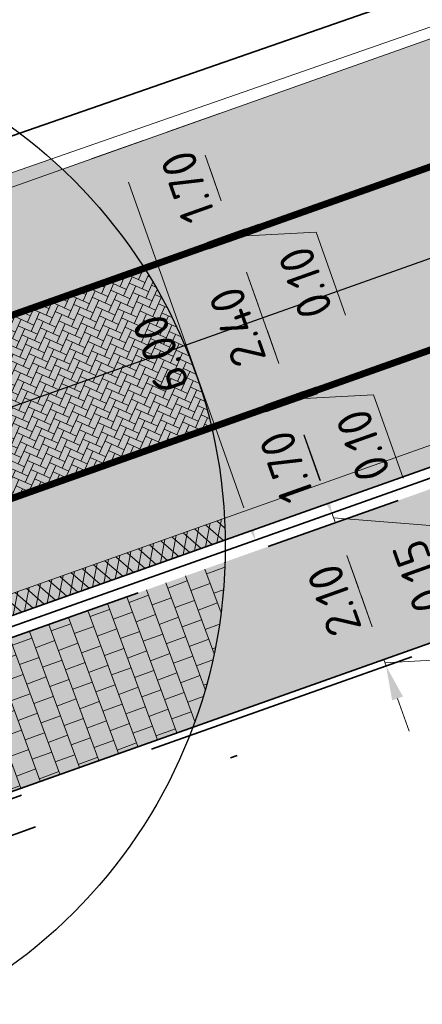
# Model space of a CAD drawing. Header units: metres. Extents: x 132493 to 134960, y 502695 to 503907.
# Tile 37 of 144: x 132844 to 132850, y 502939 to 502953. Entities that reach past the tile are written whole.
import ezdxf

# ---------------------------------------------------------------- set-up
doc = ezdxf.new("R2010")
doc.units = ezdxf.units.M
for name, pattern in [('VH-OPSLUITBAND_100X200', [16, 8, -2, 4, -2]), ('VH-TROTTOIRBAND_130-150', [15, 5, -2, 2, -2, 2, -2]), ('VW-1-1_STREEP', [2, 1, -1]), ('XX-PROJECTGRENS', [18, 12, -3, 0, -3])]:
    doc.linetypes.add(name, pattern=pattern)
doc.layers.get('Defpoints').update_dxf_attribs({"color": 3})
for name, color, linetype, lineweight, plot in [('ARC-hoev-btt-300x300x-grijs-herstraten', 183, 'Continuous', 18, False), ('ARC-hoev-fietsstrook-plateau-drempel-afalt rood', 241, 'Continuous', 18, False), ('ARC-hoev-overlagen asfalt rijbaan', 13, 'Continuous', 18, False), ('ARC-hoev-overlagen rood asfalt fiets', 10, 'Continuous', 35, False)]:
    doc.layers.add(name, color=color, linetype=linetype, lineweight=lineweight, plot=plot)
for name, color, linetype, lineweight in [('B-WE-VH-VERHARDING_TEGEL_HALFST-A', 134, 'Continuous', 18), ('N-WE-GR-GRAS-A-200', 81, 'Continuous', 18), ('N-WE-KG-GRENS_WERKGRENS-G', 5, 'XX-PROJECTGRENS', 35), ('N-WE-VH-GOOT_TEGEL-G', 170, 'Continuous', 35), ('N-WE-VH-KANTOPSLUITING_OPSLUITBAND_100X200-G', 150, 'VH-OPSLUITBAND_100X200', 35), ('N-WE-VH-KANTOPSLUITING_TROTTOIRBAND_130 150-G', 210, 'VH-TROTTOIRBAND_130-150', 35), ('N-WE-VH-KANTOPSLUITING_VOORKANTBAND-G', 7, 'Continuous', 35), ('N-WE-VH-KANTVERHARDING-G', 2, 'Continuous', 18), ('N-WE-VH-VERHARDING_ASFALT-A', 23, 'Continuous', 18), ('N-WE-VW-MARKERING_LANGS_STREEP_11_010-G', 7, 'VW-1-1_STREEP', 13), ('N01-WE-VH-VERHARDING_ASFALT-A', 22, 'Continuous', 18), ('N03-WE-VH-VERHARDING_ASFALT-A', 12, 'Continuous', 18), ('X-XX-AL-DETAIL1-M', 7, 'Continuous', 18)]:
    doc.layers.add(name, color=color, linetype=linetype, lineweight=lineweight)
doc.styles.add('NLCS-ISO-M200-T25', font='NLCS-ISO.ttf', dxfattribs={"height": 0.5})
doc.dimstyles.new('NLCS-M200-T25-PIJL_L2_H1', dxfattribs={"dimscale": 0.2, "dimtxt": 2.5, "dimasz": 2.5, "dimexe": 2, "dimexo": 2, "dimgap": 0.7, "dimtad": 1, "dimzin": 0, "dimdsep": 46, "dimtxsty": 'NLCS-ISO-M200-T25', "dimcen": 0, "dimdle": 2, "dimclrd": 256, "dimclre": 256, "dimclrt": 256, "dimadec": 1, "dimazin": 0, "dimtfac": 1, "dimtdec": 3, "dimtofl": 0, "dimtmove": 0, "dimatfit": 3, "dimfxl": 2, "dimfxlon": 1, "dimtfillclr": 256, "dimtolj": 1, "dimtzin": 0, "dimlwd": -1, "dimlwe": -1, "dimarcsym": 0})

# ---------------------------------------------------------------- blocks, each defined once
blk = doc.blocks.new('*D244')
at = {"layer": 'Defpoints', "color": 0, "transparency": 16777216}
for p in [(132846.6893620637, 502951.7907798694), (132845.6952570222, 502951.4383790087), (132848.2505727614, 502945.9783767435)]:
    blk.add_point(p, dxfattribs=at)
at = {"layer": 'X-XX-AL-DETAIL1-M', "transparency": 16777216}
for p, q in [((132846.0722694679, 502951.5720263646), (132845.3182445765, 502951.3047316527)), ((132847.5329081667, 502946.2544578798), (132845.8623162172, 502950.9671134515)), ((132847.8735603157, 502945.8447293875), (132847.3229549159, 502945.6495449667))]:
    blk.add_line(p, q, dxfattribs=at)
for points in [[(132845.7837719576, 502950.9392702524), (132845.9408604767, 502950.9949566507), (132845.6952570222, 502951.4383790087)], [(132847.4543639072, 502946.2266146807), (132847.6114524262, 502946.282301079), (132847.6999673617, 502945.7831923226)]]:
    blk.add_solid(points, dxfattribs=at)
at = {"layer": 'X-XX-AL-DETAIL1-M', "transparency": 16777216, "insert": (132846.3300250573, 502948.4804794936), "char_height": 0.5, "attachment_point": 5, "rotation": 109.51893661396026, "style": 'NLCS-ISO-M200-T25'}
blk.add_mtext('\\A1;6.00', dxfattribs=at)
blk = doc.blocks.new('*D307')
at = {"layer": 'Defpoints', "color": 0, "transparency": 16777216}
for p in [(132848.4006262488, 502950.4876556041), (132847.4065212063, 502950.1352547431), (132848.7638027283, 502948.0697977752)]:
    blk.add_point(p, dxfattribs=at)
at = {"layer": 'X-XX-AL-DETAIL1-M', "transparency": 16777216}
for p, q in [((132847.7835336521, 502950.2689020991), (132847.0295087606, 502950.0016073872)), ((132848.0414297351, 502948.3442098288), (132847.5735804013, 502949.6639891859)), ((132848.3867902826, 502947.9361504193), (132847.8314764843, 502947.7392969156))]:
    blk.add_line(p, q, dxfattribs=at)
for points in [[(132847.4950361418, 502949.6361459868), (132847.6521246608, 502949.6918323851), (132847.4065212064, 502950.1352547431)], [(132847.9628854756, 502948.3163666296), (132848.1199739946, 502948.3720530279), (132848.20848893, 502947.8729442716)]]:
    blk.add_solid(points, dxfattribs=at)
at = {"layer": 'X-XX-AL-DETAIL1-M', "transparency": 16777216, "insert": (132847.4399179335, 502948.8737933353), "char_height": 0.5, "attachment_point": 5, "rotation": 109.51893661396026, "style": 'NLCS-ISO-M200-T25'}
blk.add_mtext('\\A1;2.40', dxfattribs=at)
blk = doc.blocks.new('*D308')
at = {"layer": 'Defpoints', "color": 0, "transparency": 16777216}
for p in [(132848.3672144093, 502950.5819087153), (132847.3731093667, 502950.2295078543), (132847.9571266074, 502950.3304391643)]:
    blk.add_point(p, dxfattribs=at)
at = {"layer": 'X-XX-AL-DETAIL1-M', "transparency": 16777216}
for p, q in [((132847.2060501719, 502950.7007734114), (132847.0389909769, 502951.1720389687)), ((132847.7501218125, 502950.3631552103), (132846.9960969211, 502950.0958604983)), ((132847.5801141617, 502950.1967918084), (132847.02950876, 502950.0016073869)), ((132847.4065212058, 502950.1352547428), (132847.3731093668, 502950.2295078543)), ((132847.3898152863, 502950.1823812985), (132848.5797815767, 502950.2469006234)), ((132848.5797815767, 502950.2469006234), (132849.0074531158, 502949.040460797)), ((132847.5735804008, 502949.6639891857), (132847.7406395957, 502949.1927236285))]:
    blk.add_line(p, q, dxfattribs=at)
for points in [[(132847.1275059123, 502950.6729302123), (132847.2845944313, 502950.7286166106), (132847.3731093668, 502950.2295078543)], [(132847.4950361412, 502949.6361459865), (132847.6521246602, 502949.6918323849), (132847.4065212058, 502950.1352547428)]]:
    blk.add_solid(points, dxfattribs=at)
at = {"layer": 'X-XX-AL-DETAIL1-M', "transparency": 16777216, "insert": (132848.4260302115, 502949.5133745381), "char_height": 0.5, "attachment_point": 5, "rotation": 109.51893661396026, "style": 'NLCS-ISO-M200-T25'}
blk.add_mtext('\\A1;0.10', dxfattribs=at)
blk = doc.blocks.new('*D309')
at = {"layer": 'Defpoints', "color": 0, "transparency": 16777216}
for p in [(132847.7992131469, 502952.1842116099), (132846.8051081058, 502951.8318107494), (132847.9237147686, 502950.4246922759)]:
    blk.add_point(p, dxfattribs=at)
at = {"layer": 'X-XX-AL-DETAIL1-M', "transparency": 16777216}
for p, q in [((132847.1821205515, 502951.9654581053), (132846.4280956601, 502951.6981633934)), ((132847.2060501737, 502950.7007734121), (132846.9721673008, 502951.3605451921)), ((132847.5467023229, 502950.2910449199), (132846.9960969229, 502950.095860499))]:
    blk.add_line(p, q, dxfattribs=at)
for points in [[(132846.8936230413, 502951.332701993), (132847.0507115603, 502951.3883883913), (132846.8051081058, 502951.8318107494)], [(132847.1275059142, 502950.672930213), (132847.2845944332, 502950.7286166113), (132847.3731093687, 502950.229507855)]]:
    blk.add_solid(points, dxfattribs=at)
at = {"layer": 'X-XX-AL-DETAIL1-M', "transparency": 16777216, "insert": (132846.7215216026, 502950.90035313), "char_height": 0.5, "attachment_point": 5, "rotation": 109.51893661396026, "style": 'NLCS-ISO-M200-T25'}
blk.add_mtext('\\A1;1.70', dxfattribs=at)
blk = doc.blocks.new('*D382')
at = {"layer": 'Defpoints', "color": 0, "transparency": 16777216}
for p in [(132849.6012840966, 502946.2980452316), (132848.8599362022, 502946.0352443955), (132850.1121902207, 502944.2511134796)]:
    blk.add_point(p, dxfattribs=at)
at = {"layer": 'X-XX-AL-DETAIL1-M', "transparency": 16777216}
for p, q in [((132849.2242716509, 502946.1643978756), (132848.4829237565, 502945.9015970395)), ((132849.394525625, 502944.5271946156), (132849.0269953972, 502945.5639788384)), ((132849.735177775, 502944.1174661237), (132849.1845723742, 502943.9222817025))]:
    blk.add_line(p, q, dxfattribs=at)
for points in [[(132848.9484511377, 502945.5361356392), (132849.1055396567, 502945.5918220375), (132848.8599362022, 502946.0352443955)], [(132849.3159813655, 502944.4993514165), (132849.4730698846, 502944.5550378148), (132849.56158482, 502944.0559290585)]]:
    blk.add_solid(points, dxfattribs=at)
at = {"layer": 'X-XX-AL-DETAIL1-M', "transparency": 16777216, "insert": (132848.8431733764, 502944.9152805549), "char_height": 0.5, "attachment_point": 5, "rotation": 109.51893661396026, "style": 'NLCS-ISO-M200-T25'}
blk.add_mtext('\\A1;2.10', dxfattribs=at)
blk = doc.blocks.new('*D404')
at = {"layer": 'Defpoints', "color": 0, "transparency": 16777216}
for p in [(132850.5556898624, 502944.4083299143), (132850.3410929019, 502944.2261600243), (132849.5615848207, 502944.0559290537)]:
    blk.add_point(p, dxfattribs=at)
at = {"layer": 'X-XX-AL-DETAIL1-M', "transparency": 16777216}
for p, q in [((132849.3945256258, 502944.5271946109), (132849.2274664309, 502944.9984601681)), ((132849.9385972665, 502944.1895764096), (132849.184572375, 502943.9222816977)), ((132849.9640804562, 502944.0925126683), (132849.2179842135, 502943.8280285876)), ((132849.57829074, 502944.0088024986), (132850.7682570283, 502944.073321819)), ((132850.7682570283, 502944.073321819), (132851.1959285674, 502942.8668819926)), ((132849.5949966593, 502943.9616759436), (132849.5615848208, 502944.0559290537)), ((132849.7620558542, 502943.4904103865), (132849.9291150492, 502943.0191448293))]:
    blk.add_line(p, q, dxfattribs=at)
for points in [[(132849.3159813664, 502944.4993514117), (132849.4730698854, 502944.55503781), (132849.5615848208, 502944.0559290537)], [(132849.6835115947, 502943.4625671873), (132849.8406001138, 502943.5182535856), (132849.5949966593, 502943.9616759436)]]:
    blk.add_solid(points, dxfattribs=at)
at = {"layer": 'X-XX-AL-DETAIL1-M', "transparency": 16777216, "insert": (132850.6145056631, 502943.3397957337), "char_height": 0.5, "attachment_point": 5, "rotation": 109.51893661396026, "style": 'NLCS-ISO-M200-T25'}
blk.add_mtext('\\A1;0.10', dxfattribs=at)
blk = doc.blocks.new('*D444')
at = {"layer": 'Defpoints', "color": 0, "transparency": 16777216}
for p in [(132849.5511663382, 502946.4394248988), (132849.6012840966, 502946.2980452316), (132848.809818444, 502946.1766240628)]:
    blk.add_point(p, dxfattribs=at)
at = {"layer": 'X-XX-AL-DETAIL1-M', "transparency": 16777216}
for p, q in [((132848.6427592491, 502946.6478896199), (132848.4757000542, 502947.1191551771)), ((132849.1741538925, 502946.3057775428), (132848.4328059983, 502946.0429767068)), ((132849.2242716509, 502946.1643978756), (132848.4829237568, 502945.9015970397)), ((132848.8599362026, 502946.0352443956), (132848.8098184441, 502946.1766240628)), ((132848.8348773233, 502946.1059342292), (132850.2362904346, 502945.995911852)), ((132850.2362904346, 502945.995911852), (132850.6639619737, 502944.7894720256)), ((132849.0269953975, 502945.5639788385), (132849.1940545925, 502945.0927132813))]:
    blk.add_line(p, q, dxfattribs=at)
for points in [[(132848.5642149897, 502946.6200464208), (132848.7213035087, 502946.6757328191), (132848.8098184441, 502946.1766240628)], [(132848.948451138, 502945.5361356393), (132849.1055396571, 502945.5918220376), (132848.8599362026, 502946.0352443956)]]:
    blk.add_solid(points, dxfattribs=at)
at = {"layer": 'X-XX-AL-DETAIL1-M', "transparency": 16777216, "insert": (132850.0825390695, 502945.2623857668), "char_height": 0.5, "attachment_point": 5, "rotation": 109.51893661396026, "style": 'NLCS-ISO-M200-T25'}
blk.add_mtext('\\A1;0.15', dxfattribs=at)
blk = doc.blocks.new('*D445')
at = {"layer": 'Defpoints', "color": 0, "transparency": 16777216}
for p in [(132849.2025939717, 502948.2253451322), (132848.7925061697, 502947.9738755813), (132848.2084889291, 502947.8729442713)]:
    blk.add_point(p, dxfattribs=at)
at = {"layer": 'X-XX-AL-DETAIL1-M', "transparency": 16777216}
for p, q in [((132848.0414297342, 502948.3442098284), (132847.8743705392, 502948.8154753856)), ((132848.5855013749, 502948.0065916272), (132847.8314764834, 502947.7392969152)), ((132848.415493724, 502947.8402282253), (132847.8648883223, 502947.6450438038)), ((132848.2419007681, 502947.7786911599), (132848.2084889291, 502947.8729442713)), ((132848.2251948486, 502947.8258177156), (132849.4151611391, 502947.8903370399)), ((132849.4151611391, 502947.8903370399), (132849.8428326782, 502946.6838972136)), ((132848.4089599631, 502947.3074256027), (132848.576019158, 502946.8361600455))]:
    blk.add_line(p, q, dxfattribs=at)
for points in [[(132847.9628854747, 502948.3163666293), (132848.1199739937, 502948.3720530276), (132848.2084889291, 502947.8729442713)], [(132848.3304157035, 502947.2795824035), (132848.4875042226, 502947.3352688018), (132848.2419007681, 502947.7786911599)]]:
    blk.add_solid(points, dxfattribs=at)
at = {"layer": 'X-XX-AL-DETAIL1-M', "transparency": 16777216, "insert": (132849.261409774, 502947.1568109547), "char_height": 0.5, "attachment_point": 5, "rotation": 109.51893661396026, "style": 'NLCS-ISO-M200-T25'}
blk.add_mtext('\\A1;0.10', dxfattribs=at)
blk = doc.blocks.new('*D446')
at = {"layer": 'Defpoints', "color": 0, "transparency": 16777216}
for p in [(132848.9763589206, 502948.0393176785), (132848.2354778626, 502947.7766823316), (132849.54482784, 502946.4371779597)]:
    blk.add_point(p, dxfattribs=at)
at = {"layer": 'X-XX-AL-DETAIL1-M', "transparency": 16777216}
for p, q in [((132848.5993464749, 502947.9056703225), (132847.8584654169, 502947.6430349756)), ((132848.6364207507, 502946.6456426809), (132848.4025370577, 502947.3054167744)), ((132849.1678153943, 502946.3035306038), (132848.4264674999, 502946.0407297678))]:
    blk.add_line(p, q, dxfattribs=at)
for points in [[(132848.3239927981, 502947.2775735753), (132848.4810813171, 502947.3332599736), (132848.2354778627, 502947.7766823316)], [(132848.5578764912, 502946.6177994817), (132848.7149650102, 502946.67348588), (132848.8034799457, 502946.1743771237)]]:
    blk.add_solid(points, dxfattribs=at)
at = {"layer": 'X-XX-AL-DETAIL1-M', "transparency": 16777216, "insert": (132848.1518917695, 502946.8452235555), "char_height": 0.5, "attachment_point": 5, "rotation": 109.51893661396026, "style": 'NLCS-ISO-M200-T25'}
blk.add_mtext('\\A1;1.70', dxfattribs=at)

msp = doc.modelspace()

# ---------------------------------------------------------------- hatches: boundary and pattern name
at = {"layer": 'ARC-hoev-btt-300x300x-grijs-herstraten', "transparency": 33554585}
h = msp.add_hatch(color=256, dxfattribs=at)
h.dxf.hatch_style = 1
h.paths.add_polyline_path([(132837.6314092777, 502942.0548375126), (132856.3677016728, 502948.6966764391), (132857.0693502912, 502946.7173610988), (132838.3275012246, 502940.0810101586)])
at = {"layer": 'ARC-hoev-fietsstrook-plateau-drempel-afalt rood', "transparency": 33554661}
h = msp.add_hatch(color=256, dxfattribs=at)
h.dxf.hatch_style = 1
h.paths.add_polyline_path([(132838.4144810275, 502942.9690128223), (132857.904008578, 502949.8814107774), (132895.6888511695, 502963.9325864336), (132895.7922772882, 502963.6509757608), (132857.9852071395, 502949.5883587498), (132838.5179128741, 502942.6873865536)])
at = {"layer": 'ARC-hoev-overlagen asfalt rijbaan', "transparency": 33554636}
h = msp.add_hatch(color=256, dxfattribs=at)
h.dxf.hatch_style = 1
h.paths.add_polyline_path([(132837.1043443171, 502946.5362788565), (132856.5855060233, 502953.442166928), (132894.3787870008, 502967.4996549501), (132895.2413116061, 502965.1511559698), (132857.4389823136, 502951.0922838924), (132837.9662763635, 502944.1893933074)])
at = {"layer": 'ARC-hoev-overlagen rood asfalt fiets', "transparency": 33554534}
h = msp.add_hatch(color=256, dxfattribs=at)
h.dxf.hatch_style = 1
h.paths.add_polyline_path([(132836.497098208, 502948.1897005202), (132855.9880726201, 502955.0870850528), (132893.7754679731, 502969.1423838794), (132894.3787870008, 502967.4996549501), (132856.5855060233, 502953.442166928), (132837.1061916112, 502946.5312490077)])
h = msp.add_hatch(color=256, dxfattribs=at)
h.dxf.hatch_style = 1
h.paths.add_polyline_path([(132837.9662763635, 502944.1893933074), (132857.4389823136, 502951.0922838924), (132895.2406713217, 502965.1528993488), (132895.6888511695, 502963.9325864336), (132857.904008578, 502949.8814107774), (132838.4162347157, 502942.9642378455)])
at = {"layer": 'B-WE-VH-VERHARDING_TEGEL_HALFST-A', "transparency": 33554559}
h = msp.add_hatch(dxfattribs=at)
h.set_pattern_fill('AVH-TEGEL_300X300_HALFST-SO', color=256, angle=20.16658398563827, pattern_type=2)
h.set_pattern_definition([(20.16658398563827, (0, 0), (0.2298956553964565, 0.2442293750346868), [0.3, -0.3]), (110.1665839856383, (0, 0), (-0.2816082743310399, -0.1034252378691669), [])])
edge = h.paths.add_edge_path()
edge.add_line((132837.6311947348, 502942.0547614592), (132847.2614728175, 502945.4686042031))
edge.add_arc((132839.7648493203, 502945.6936289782), 7.500000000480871, 339.5593579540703, 358.2806793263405, ccw=False)
edge.add_line((132846.7926080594, 502943.0743529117), (132838.3275012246, 502940.0810101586))
edge.add_line((132838.3275012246, 502940.0810101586), (132837.6311947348, 502942.0547614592))
at = {"layer": 'N-WE-GR-GRAS-A-200', "transparency": 33554559}
h = msp.add_hatch(dxfattribs=at)
h.set_pattern_fill('AGR-GRAS_02', color=256, scale=0.02, angle=41.18807900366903, pattern_type=2)
h.set_pattern_definition([(19.88062735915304, (198332.7942299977, -11016.62255312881), (0.1200683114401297, 0.256092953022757), [0.04999999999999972, -0.1499999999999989]), (19.88062735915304, (198332.856866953, -11016.47229797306), (0.1200683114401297, 0.256092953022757), [0.04999999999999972, -0.1499999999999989]), (109.880627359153, (198332.7892337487, -11016.54992367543), (-0.256092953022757, 0.1200683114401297), [0.05, -0.15]), (109.880627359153, (198332.8406616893, -11016.45689052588), (-0.256092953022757, 0.1200683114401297), [0.05, -0.15]), (64.88062735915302, (198332.7842374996, -11016.4772942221), (-0.06801232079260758, 0.1880806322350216), [0.05000000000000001, -0.2328427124]), (154.880627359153, (198332.8976743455, -11016.58514635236), (-0.1880806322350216, -0.06801232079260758), [0.04999999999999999, -0.2328427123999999]), (46.44567855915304, (198332.8208464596, -11016.54912585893), (0.1880806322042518, 0.06801232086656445), [0.04999999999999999, -0.3972135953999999]), (46.44567855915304, (198332.8714765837, -11016.42447999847), (0.1880806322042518, 0.06801232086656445), [0.04999999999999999, -0.3972135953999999]), (83.3155761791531, (198332.9258864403, -11016.57494450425), (-0.0680123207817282, 0.1880806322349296), [0.05, -0.3972135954]), (83.3155761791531, (198332.8106446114, -11016.52091376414), (-0.0680123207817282, 0.1880806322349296), [0.05, -0.3972135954]), (83.3155761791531, (198332.8934759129, -11016.54412960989), (-0.0680123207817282, 0.1880806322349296), [0.05, -0.3972135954]), (136.4456785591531, (198332.7568232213, -11016.51910878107), (-0.06801232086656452, 0.1880806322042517), [0.05, -0.3972135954]), (173.315576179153, (198332.8216442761, -11016.58073856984), (-0.1880806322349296, -0.06801232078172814), [0.04999999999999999, -0.3972135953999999])])
h.paths.add_polyline_path([(132836.416009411, 502948.4104906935), (132844.7395431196, 502951.3063307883), (132844.9026592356, 502951.1574105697), (132836.497098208, 502948.1897005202)])
at = {"layer": 'N-WE-VH-VERHARDING_ASFALT-A', "transparency": 33554559}
h = msp.add_hatch(dxfattribs=at)
h.set_pattern_fill('AVH-ASFALT_LAAG1-D', color=11, scale=5, angle=178.5792081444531, pattern_type=2)
h.set_pattern_definition([(259.0070874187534, (-68.66526641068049, -25.99400225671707), (0.147247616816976, -0.02860313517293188), []), (319.0070874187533, (-68.66526641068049, -25.99400225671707), (0.09839485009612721, 0.113218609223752), [])])
edge = h.paths.add_edge_path()
edge.add_line((132838.4162545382, 502942.9641838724), (132838.5196731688, 502942.6825935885))
edge.add_line((132838.5196731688, 502942.6825935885), (132847.2642570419, 502945.7878830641))
edge.add_arc((132839.7648492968, 502945.6936289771), 7.500000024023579, 0.720067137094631, 3.124577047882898)
edge.add_line((132847.2536996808, 502946.1024324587), (132838.4162545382, 502942.9641838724))
at = {"layer": 'N01-WE-VH-VERHARDING_ASFALT-A', "transparency": 33554559}
h = msp.add_hatch(dxfattribs=at)
h.set_pattern_fill('AVH-ASFALT_LAAG2-D', color=256, pattern_type=2)
h.set_pattern_definition([(44.9999999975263, (132680.340333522, 503091.1184151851), (-0.07071067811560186, 0.07071067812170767), []), (44.9999999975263, (132680.400333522, 503091.1184151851), (-0.07071067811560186, 0.07071067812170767), [0.05, -0.025])])
edge = h.paths.add_edge_path()
edge.add_arc((132839.7932961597, 502945.7171826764), 7.463355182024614, 32.45246567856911, 46.79636781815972)
edge.add_line((132844.9026592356, 502951.1574105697), (132836.497098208, 502948.1897005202))
edge.add_line((132836.497098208, 502948.1897005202), (132837.1060980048, 502946.531503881))
edge.add_line((132837.1060980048, 502946.531503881), (132846.0911507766, 502949.7220169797))
h = msp.add_hatch(dxfattribs=at)
h.set_pattern_fill('AVH-ASFALT_LAAG2-D', color=256, pattern_type=2)
h.set_pattern_definition([(44.9999999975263, (132681.7262852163, 503087.1772752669), (-0.07071067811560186, 0.07071067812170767), []), (44.9999999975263, (132681.7862852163, 503087.1772752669), (-0.07071067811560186, 0.07071067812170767), [0.05, -0.025])])
edge = h.paths.add_edge_path()
edge.add_line((132838.4144810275, 502942.9690128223), (132847.2536996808, 502946.1024324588))
edge.add_arc((132839.7648493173, 502945.6936289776), 7.500000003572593, 3.124577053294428, 13.26623864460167)
edge.add_line((132847.06470627, 502947.4147008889), (132844.0915271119, 502946.3630772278))
edge.add_arc((132843.7074338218, 502946.5225227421), 0.4158732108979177, 241.9929549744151, 337.4555948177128, ccw=False)
edge.add_line((132843.5121480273, 502946.155352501), (132837.9662763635, 502944.1893933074))
edge.add_line((132837.9662763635, 502944.1893933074), (132838.4144810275, 502942.9690128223))
at = {"layer": 'N03-WE-VH-VERHARDING_ASFALT-A', "transparency": 33554546}
h = msp.add_hatch(dxfattribs=at)
h.set_pattern_fill('AR-HBONE', color=256, scale=0.001, angle=21)
h.set_pattern_definition([(66, (0, 0), (-0.05149177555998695, 0.1341406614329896), [0.3048, -0.1016]), (156, (0.0413244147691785, 0.09281615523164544), (-0.05149177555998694, 0.1341406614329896), [0.3048, -0.1016])])
edge = h.paths.add_edge_path()
edge.add_arc((132839.7648493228, 502945.6936289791), 7.499999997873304, 13.26623864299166, 32.48769047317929)
edge.add_line((132846.0911507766, 502949.7220169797), (132837.1043443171, 502946.5362788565))
edge.add_line((132837.1043443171, 502946.5362788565), (132837.9662763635, 502944.1893933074))
edge.add_line((132837.9662763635, 502944.1893933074), (132843.5213200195, 502946.1586038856))
edge.add_arc((132843.7199117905, 502946.5079963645), 0.401887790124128, -21.34858798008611, 240.3864612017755, ccw=False)
edge.add_line((132844.0942231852, 502946.361692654), (132847.06470627, 502947.4147008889))

# ---------------------------------------------------------------- linework, layer by layer
at = {"layer": 'Defpoints', "flags": 128}
for points in [[(132894.3787870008, 502967.4996549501), (132893.9558129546, 502967.3423266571), (132856.5855060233, 502953.442166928), (132837.573791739, 502946.7026935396), (132837.1043443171, 502946.5362788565)], [(132895.8288568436, 502966.7053491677), (132894.3915904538, 502966.1707473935), (132857.0122441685, 502952.2672254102), (132837.9914397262, 502945.5245296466), (132835.2370643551, 502944.5481295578)], [(132895.2406713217, 502965.1528993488), (132857.4389823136, 502951.0922838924), (132838.4090877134, 502944.3463657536), (132837.9662763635, 502944.1893933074)]]:
    msp.add_lwpolyline(points, dxfattribs=at)
at = {"layer": 'Defpoints'}
msp.add_circle((132839.7648493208, 502945.6936289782), 7.5, dxfattribs=at)
at = {"layer": 'N-WE-KG-GRENS_WERKGRENS-G', "flags": 128}
for points in [[(132713.8574613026, 502831.0580347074, 0.005570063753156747), (132736.3364398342, 502852.2821149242, 0.02528372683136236), (132742.3564131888, 502859.0920275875, 0.02378065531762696), (132764.8374316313, 502894.8777678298), (132764.3316825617, 502900.7720262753), (132769.1033134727, 502908.8440283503), (132770.1472463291, 502910.6100132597, -0.1999422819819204), (132792.8395207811, 502927.5846064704), (132821.6574329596, 502934.8682218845), (132821.8774908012, 502934.9238406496, -0.3826627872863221), (132824.7147034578, 502933.4345395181), (132826.4403593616, 502928.7457023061), (132836.0126593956, 502932.3790914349), (132835.1422824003, 502934.6408631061, -0.4190667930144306), (132837.1916569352, 502939.0343225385), (132839.9460323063, 502940.0107226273), (132859.0093786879, 502946.7684991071), (132896.4310291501, 502960.6877564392), (132897.8682955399, 502961.2223582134, -0.414545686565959), (132902.241647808, 502959.2173635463), (132903.1718656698, 502956.771019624), (132912.9374155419, 502960.2426878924), (132911.7843959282, 502963.3955454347, -0.4150905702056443), (132913.474181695, 502967.0613674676), (132914.7767187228, 502967.5397454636), (132938.3614250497, 502976.2016140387), (132937.6224978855, 502978.218195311), (133021.3873068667, 503008.0323382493), (133021.6649358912, 503007.2559797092), (133025.6326239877, 503008.6090530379), (133041.138442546, 503014.1171993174, -0.1103685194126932), (133061.9198871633, 503016.654221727), (133077.9674409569, 503015.0705569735), (133083.2493027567, 503014.5493125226, -0.006082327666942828), (133083.442742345, 503014.5278438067, -0.2579390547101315), (133089.7072472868, 503009.9835794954), (133098.6401080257, 503013.1295457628, -0.265135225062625), (133100.7363959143, 503020.7744244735), (133115.8269476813, 503035.8476061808, -0.1102594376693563), (133133.4898386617, 503047.0494830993), (133134.6884052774, 503047.4809715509), (133135.5872467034, 503044.9842156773), (133140.9956119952, 503046.8551439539), (133153.4352097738, 503051.2787820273), (133217.6736325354, 503075.2692786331), (133227.6286606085, 503079.1045076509), (133231.4393499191, 503077.3620802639), (133233.221242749, 503081.2590805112), (133256.6406850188, 503090.2815487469), (133275.2480078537, 503097.9132657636), (133286.8641141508, 503102.663705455), (133286.9959372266, 503102.611572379), (133301.2143453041, 503108.4141632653), (133308.6707664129, 503105.028186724), (133316.0634265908, 503108.0857307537), (133318.7108270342, 503114.6835351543), (133331.4339915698, 503120.1368624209), (133350.4881779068, 503128.3037546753), (133350.949471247, 503129.2663756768, -0.0005797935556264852), (133353.8959263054, 503130.4761869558, -0.007004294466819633), (133389.706913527, 503144.5492659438), (133398.1815961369, 503145.8738086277), (133401.0319163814, 503146.3192967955), (133400.8006422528, 503151.1583812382, -0.0522661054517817), (133447.2343836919, 503162.6708405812), (133447.9712047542, 503161.9662686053), (133449.108795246, 503158.5337313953), (133471.022142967, 503165.2937241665, 0.09025762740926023), (133473.9172051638, 503167.2191786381, 0.00453534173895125), (133476.4858831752, 503167.8750114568), (133478.7565008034, 503166.4598963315, 0.01475269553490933), (133490.5712790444, 503170.4471541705)], [(132708.726317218, 502847.7705982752), (132708.7889737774, 502849.3249708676), (132723.0757401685, 502862.504571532, 0.07308262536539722), (132734.9296173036, 502877.1697995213), (132757.8275011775, 502915.9053533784), (132758.6960745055, 502915.4095598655), (132759.1679985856, 502916.2078974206), (132760.3906122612, 502915.428677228), (132762.0341197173, 502915.8510020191, -0.02648883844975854), (132766.1507159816, 502921.6317261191), (132767.8034618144, 502923.534666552, -0.1483820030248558), (132790.4768695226, 502936.940914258), (132818.0074301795, 502943.8991565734), (132826.6721795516, 502946.2000181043), (132835.264211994, 502948.5399119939), (132853.030991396, 502954.7204042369), (132855.5430462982, 502955.5943731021), (132893.6670651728, 502969.9346445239), (132910.8290254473, 502976.3377393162), (132910.5933421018, 502976.9694320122), (132951.5685618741, 502992.095440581), (132985.7215004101, 503004.1337105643), (133023.3796153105, 503017.6374153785), (133037.161335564, 503022.778453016), (133036.8284805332, 503023.8357818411), (133048.3715800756, 503027.8953449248), (133048.7193525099, 503026.8650944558), (133128.2114173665, 503054.4031933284)]]:
    msp.add_lwpolyline(points, format="xyb", dxfattribs=at)
at = {"layer": 'N-WE-VH-GOOT_TEGEL-G', "flags": 128}
msp.add_lwpolyline([(132895.7922772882, 502963.6509757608), (132857.9852071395, 502949.5883587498), (132838.9436771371, 502942.8383159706), (132838.5179128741, 502942.6873865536)], dxfattribs=at)
at = {"layer": 'N-WE-VH-KANTOPSLUITING_OPSLUITBAND_100X200-G', "flags": 128}
msp.add_lwpolyline([(132903.0583654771, 502958.4525959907), (132902.7104768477, 502959.3911430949, 0.414545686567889), (132897.6939845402, 502961.6909899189), (132896.2567181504, 502961.1563881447), (132858.8386834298, 502947.2384757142), (132839.7789731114, 502940.4819881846), (132837.0245977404, 502939.5055880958, 0.4190667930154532), (132834.6738445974, 502934.466031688), (132834.9503002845, 502933.725305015)], format="xyb", dxfattribs=at)
at = {"layer": 'N-WE-VH-KANTOPSLUITING_TROTTOIRBAND_130 150-G', "flags": 128}
msp.add_lwpolyline([(132856.3677016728, 502948.6966764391), (132839.043912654, 502942.5555566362), (132838.5739403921, 502942.3889559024)], dxfattribs=at)
at = {"layer": 'N-WE-VH-KANTOPSLUITING_VOORKANTBAND-G', "flags": 128}
for points in [[(132896.8281253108, 502963.8762266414), (132895.4374564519, 502963.3589571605), (132858.0364157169, 502949.4473657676), (132838.9937948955, 502942.6969363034), (132837.581288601, 502942.1962161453)], [(132897.6591223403, 502961.78471626), (132896.2218559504, 502961.2501144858), (132858.8045443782, 502947.3324710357), (132839.7455612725, 502940.576241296), (132836.9911859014, 502939.5998412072)]]:
    msp.add_lwpolyline(points, dxfattribs=at)
at = {"layer": 'N-WE-VH-KANTVERHARDING-G'}
msp.add_line((132836.416009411, 502948.4104906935), (132855.7132369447, 502955.1241879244), dxfattribs=at)
at = {"layer": 'N-WE-VH-KANTVERHARDING-G', "flags": 128}
msp.add_lwpolyline([(132893.775467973, 502969.1423838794), (132893.3457244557, 502968.9825376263), (132855.9880726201, 502955.0870850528), (132837.5024491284, 502948.5341058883, -0.003064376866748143), (132836.9235563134, 502948.3328789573, -0.003064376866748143)], format="xyb", dxfattribs=at)
msp.add_lwpolyline([(132895.6888511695, 502963.9325864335), (132857.8827899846, 502949.870344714), (132838.8434416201, 502943.1210753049), (132838.4144810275, 502942.9690128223)], dxfattribs=at)
at = {"layer": 'N-WE-VW-MARKERING_LANGS_STREEP_11_010-G', "ltscale": 4, "const_width": 0.1, "flags": 128}
for points in [[(132894.3787870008, 502967.4996549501), (132893.9558129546, 502967.3423266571), (132856.5855060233, 502953.442166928), (132837.573791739, 502946.7026935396), (132837.1043443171, 502946.5362788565)], [(132895.2406713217, 502965.1528993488), (132857.4389823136, 502951.0922838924), (132838.4090877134, 502944.3463657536), (132837.9662763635, 502944.1893933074)]]:
    msp.add_lwpolyline(points, dxfattribs=at)

# ---------------------------------------------------------------- dimensions: what is measured, and where the dimension line sits
at = {"layer": 'X-XX-AL-DETAIL1-M'}
for base, p1, p2, picture, middle in [((132846.8051081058, 502951.8318107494), (132847.9237147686, 502950.4246922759), (132847.799213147, 502952.1842116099), '*D309', (132846.7215216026, 502950.90035313)), ((132845.6952570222, 502951.4383790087), (132848.2505727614, 502945.9783767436), (132846.6893620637, 502951.7907798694), '*D244', (132846.3300250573, 502948.4804794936)), ((132847.4065212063, 502950.1352547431), (132848.7638027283, 502948.0697977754), (132848.4006262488, 502950.4876556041), '*D307', (132847.4399179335, 502948.8737933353)), ((132848.2354778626, 502947.7766823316), (132849.54482784, 502946.4371779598), (132848.9763589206, 502948.0393176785), '*D446', (132848.1518917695, 502946.8452235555)), ((132848.8599362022, 502946.0352443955), (132850.1121902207, 502944.2511134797), (132849.6012840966, 502946.2980452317), '*D382', (132848.8431733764, 502944.9152805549))]:
    dim = msp.add_linear_dim(base=base, p1=p1, p2=p2, angle=109.5189366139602, dimstyle='NLCS-M200-T25-PIJL_L2_H1', dxfattribs=at)
    dim.commit()
    dim.dimension.update_dxf_attribs({"geometry": picture, "text_midpoint": middle})
for base, p1, p2, picture, middle in [((132847.3731093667, 502950.2295078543), (132847.9571266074, 502950.3304391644), (132848.3672144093, 502950.5819087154), '*D308', (132848.6265581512, 502950.1149462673)), ((132848.2084889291, 502947.8729442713), (132848.7925061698, 502947.9738755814), (132849.2025939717, 502948.2253451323), '*D445', (132849.4619377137, 502947.758382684)), ((132848.809818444, 502946.1766240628), (132849.6012840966, 502946.2980452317), (132849.5511663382, 502946.4394248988), '*D444', (132850.2830670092, 502945.8639574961)), ((132849.5615848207, 502944.0559290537), (132850.3410929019, 502944.2261600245), (132850.5556898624, 502944.4083299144), '*D404', (132850.8150336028, 502943.941367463))]:
    dim = msp.add_linear_dim(base=base, p1=p1, p2=p2, angle=109.5189366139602, dimstyle='NLCS-M200-T25-PIJL_L2_H1', override={"dimtmove": 1}, dxfattribs=at)
    dim.commit()
    dim.dimension.update_dxf_attribs({"geometry": picture, "text_midpoint": middle, "dimtype": 160})

doc.saveas('drawing.dxf')
